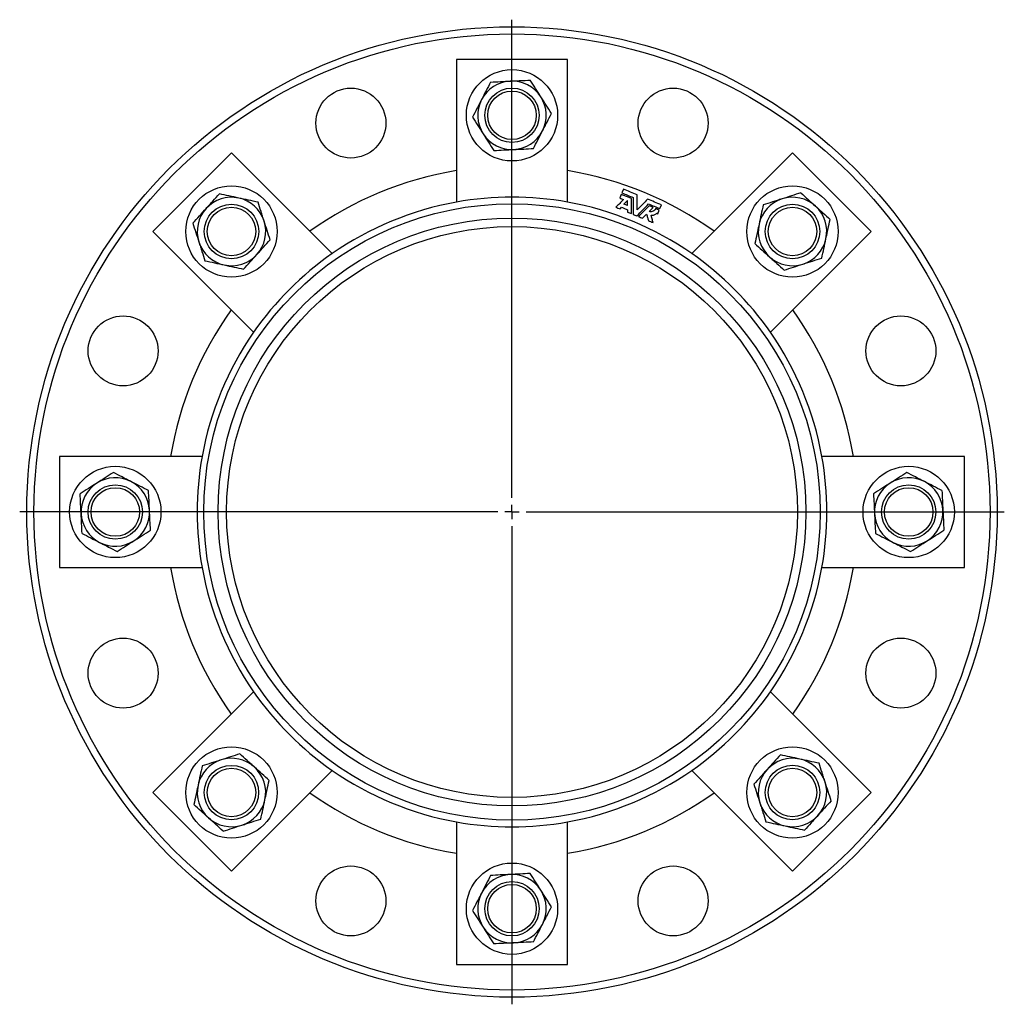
# Model space of a CAD drawing. Header units: millimetres. Extents: x -15 to 723, y -54 to 481.
# Tile 1 of 3: x -15 to 330, y -54 to 291. Entities that reach past the tile are written whole.
import ezdxf

# ---------------------------------------------------------------- set-up
doc = ezdxf.new("R2010")
doc.units = ezdxf.units.MM
doc.layers.add('FORMAT', color=7, linetype='Continuous')

# ---------------------------------------------------------------- blocks, each defined once
blk = doc.blocks.new('SW_CENTERMARKSYMBOL_0')
at = {"layer": 'FORMAT', "color": 0}
for p, q in [((0, 5), (0, 172.5)), ((-5, 0), (-172.5, 0)), ((0, 0), (-2.5, 0)), ((0, 0), (0, 2.5)), ((0, 0), (0, -2.5)), ((0, 0), (2.5, 0)), ((5, 0), (172.5, 0)), ((0, -5), (0, -172.5))]:
    blk.add_line(p, q, dxfattribs=at)

msp = doc.modelspace()

# ---------------------------------------------------------------- linework, layer by layer
at = {"color": 7, "linetype": 'Continuous', "lineweight": 25}
for p, q in [((176.81, 276.54), (137.81, 276.54)), ((137.81, 276.54), (137.81, 226.61)), ((176.81, 226.61), (176.81, 276.54)), ((59.02, 243.9), (31.45, 216.32)), ((94.33, 208.6), (59.02, 243.9)), ((255.6, 243.9), (220.29, 208.6)), ((283.18, 216.32), (255.6, 243.9)), ((196.37, 231.16), (195.83, 229.84)), ((195.62, 229.33), (195.09, 228.07)), ((197.8, 227.22), (196.54, 225.89)), ((197.78, 225.38), (197.8, 227.22)), ((205.39, 223.36), (206.74, 224.73)), ((209.13, 224.33), (209.68, 225.64)), ((203.03, 220.98), (204.49, 222.45)), ((208.4, 222.56), (208.92, 223.82)), ((31.45, 216.32), (66.75, 181.02)), ((247.87, 181.02), (283.18, 216.32)), ((-1.19, 137.54), (-1.19, 98.54)), ((48.74, 137.54), (-1.19, 137.54)), ((315.81, 137.54), (265.88, 137.54)), ((315.81, 98.54), (315.81, 137.54)), ((-1.19, 98.54), (48.74, 98.54)), ((265.88, 98.54), (315.81, 98.54)), ((66.75, 55.05), (31.45, 19.75)), ((283.18, 19.75), (247.87, 55.05)), ((59.02, -7.83), (94.33, 27.48)), ((220.29, 27.48), (255.6, -7.83)), ((31.45, 19.75), (59.02, -7.83)), ((255.6, -7.83), (283.18, 19.75)), ((137.81, 9.46), (137.81, -40.46)), ((176.81, -40.46), (176.81, 9.46)), ((137.81, -40.46), (176.81, -40.46))]:
    msp.add_line(p, q, dxfattribs=at)
for centre, radius in [((157.31, 118.04), 170), ((157.31, 118.04), 167.5), ((157.31, 257.04), 16), ((100.86, 254.31), 12.25), ((157.31, 257.04), 9.53), ((213.76, 254.31), 12.25), ((157.31, 257.04), 8.5), ((59.02, 216.32), 16), ((255.6, 216.32), 16), ((157.31, 118.04), 108), ((59.02, 216.32), 9.53), ((59.02, 216.32), 8.5), ((255.6, 216.32), 9.53), ((255.6, 216.32), 8.5), ((157.31, 118.04), 103), ((157.31, 118.04), 100), ((21.04, 174.48), 12.25), ((293.58, 174.48), 12.25), ((18.31, 118.04), 16), ((296.31, 118.04), 16), ((18.31, 118.04), 9.53), ((18.31, 118.04), 8.5), ((296.31, 118.04), 9.52), ((296.31, 118.04), 8.5), ((21.04, 61.59), 12.25), ((293.58, 61.59), 12.25), ((59.02, 19.75), 16), ((255.6, 19.75), 16), ((59.02, 19.75), 9.52), ((59.02, 19.75), 8.5), ((255.6, 19.75), 9.53), ((255.6, 19.75), 8.5), ((100.86, -18.24), 12.25), ((157.31, -20.96), 16), ((213.76, -18.24), 12.25), ((157.31, -20.96), 9.53), ((157.31, -20.96), 8.5)]:
    msp.add_circle(centre, radius, dxfattribs=at)
for centre, radius, start, end in [((157.31, 257.04), 12, 92.7916, 152.7916), ((157.31, 257.04), 12, 32.7916, 92.7916), ((157.31, 257.04), 12, 152.7916, 212.7916), ((157.31, 257.04), 12, 332.7916, 32.7916), ((157.31, 257.04), 12, 212.7916, 272.7916), ((157.31, 257.04), 12, 272.7916, 332.7916), ((157.31, 118.04), 121.18, 99.2594, 125.7406), ((157.31, 118.04), 121.18, 54.2594, 80.7406), ((59.02, 216.32), 12, 77.7916, 137.7916), ((59.02, 216.32), 12, 17.7916, 77.7916), ((157.31, 118.04), 110.31, 79.818, 100.182), ((255.6, 216.32), 12, 107.7916, 167.7916), ((255.6, 216.32), 12, 47.7916, 107.7916), ((59.02, 216.32), 12, 137.7916, 197.7916), ((157.31, 118.04), 110.31, 100.182, 124.818), ((157.31, 118.04), 110.31, 55.182, 79.818), ((255.6, 216.32), 12, 347.7916, 47.7916), ((59.02, 216.32), 12, 317.7916, 17.7916), ((255.6, 216.32), 12, 167.7916, 227.7916), ((59.02, 216.32), 12, 197.7916, 257.7916), ((255.6, 216.32), 12, 287.7916, 347.7916), ((59.02, 216.32), 12, 257.7916, 317.7916), ((157.31, 118.04), 110.31, 124.818, 145.182), ((157.31, 118.04), 110.31, 34.818, 55.182), ((255.6, 216.32), 12, 227.7916, 287.7916), ((157.31, 118.04), 121.18, 144.2594, 170.7406), ((157.31, 118.04), 121.18, 9.2594, 35.7406), ((157.31, 118.04), 110.31, 145.182, 169.818), ((157.31, 118.04), 110.31, 10.182, 34.818), ((157.31, 118.04), 110.31, 169.818, 190.182), ((157.31, 118.04), 110.31, 349.818, 10.182), ((18.31, 118.04), 12, 122.7916, 182.7916), ((18.31, 118.04), 12, 62.7916, 122.7916), ((18.31, 118.04), 12, 2.7916, 62.7916), ((296.31, 118.04), 12, 122.7916, 182.7916), ((296.31, 118.04), 12, 62.7916, 122.7916), ((296.31, 118.04), 12, 2.7916, 62.7916), ((18.31, 118.04), 12, 182.7916, 242.7916), ((18.31, 118.04), 12, 302.7916, 2.7916), ((296.31, 118.04), 12, 182.7916, 242.7916), ((296.31, 118.04), 12, 302.7916, 2.7916), ((18.31, 118.04), 12, 242.7916, 302.7916), ((296.31, 118.04), 12, 242.7916, 302.7916), ((157.31, 118.04), 121.18, 189.2594, 215.7406), ((157.31, 118.04), 110.31, 190.182, 214.818), ((157.31, 118.04), 110.31, 325.182, 349.818), ((157.31, 118.04), 121.18, 324.2594, 350.7406), ((157.31, 118.04), 110.31, 214.818, 235.182), ((157.31, 118.04), 110.31, 304.818, 325.182), ((59.02, 19.75), 12, 107.7916, 167.7916), ((59.02, 19.75), 12, 47.7916, 107.7916), ((255.6, 19.75), 12, 77.7916, 137.7916), ((255.6, 19.75), 12, 17.7916, 77.7916), ((59.02, 19.75), 12, 347.7916, 47.7916), ((255.6, 19.75), 12, 137.7916, 197.7916), ((157.31, 118.04), 110.31, 235.182, 259.818), ((157.31, 118.04), 110.31, 280.182, 304.818), ((59.02, 19.75), 12, 167.7916, 227.7916), ((255.6, 19.75), 12, 317.7916, 17.7916), ((157.31, 118.04), 121.18, 234.2594, 260.7406), ((157.31, 118.04), 121.18, 279.2594, 305.7406), ((59.02, 19.75), 12, 287.7916, 347.7916), ((255.6, 19.75), 12, 197.7916, 257.7916), ((59.02, 19.75), 12, 227.7916, 287.7916), ((255.6, 19.75), 12, 257.7916, 317.7916), ((157.31, 118.04), 110.31, 259.818, 280.182), ((157.31, -20.96), 12, 92.7916, 152.7916), ((157.31, -20.96), 12, 32.7916, 92.7916), ((157.31, -20.96), 12, 152.7916, 212.7916), ((157.31, -20.96), 12, 332.7916, 32.7916), ((157.31, -20.96), 12, 212.7916, 272.7916), ((157.31, -20.96), 12, 272.7916, 332.7916)]:
    msp.add_arc(centre, radius, start, end, dxfattribs=at)
for points, knots in [([(156.73, 269.02), (157.31, 269.05), (157.9, 269.08), (159.08, 269.14), (159.66, 269.17), (161.39, 269.25), (162.53, 269.31), (163.65, 269.36)], [0, 0, 0, 0, 0.25, 0.25, 0.5, 0.5, 1, 1, 1, 1]), ([(167.4, 263.54), (167.08, 264.03), (166.76, 264.53), (166.13, 265.51), (165.81, 266), (164.88, 267.45), (164.26, 268.41), (163.65, 269.36)], [0, 0, 0, 0, 0.25, 0.25, 0.5, 0.5, 1, 1, 1, 1]), ([(149.81, 268.68), (149.29, 267.68), (148.77, 266.66), (147.71, 264.61), (147.18, 263.57), (146.64, 262.52)], [0, 0, 0, 0, 0.5, 0.5, 1, 1, 1, 1]), ([(149.81, 268.68), (150.93, 268.74), (152.08, 268.8), (154.4, 268.91), (155.56, 268.97), (156.73, 269.02)], [0, 0, 0, 0, 0.5, 0.5, 1, 1, 1, 1]), ([(146.64, 262.52), (146.37, 262), (146.1, 261.48), (145.57, 260.44), (145.3, 259.92), (144.51, 258.38), (143.99, 257.37), (143.47, 256.36)], [0, 0, 0, 0, 0.25, 0.25, 0.5, 0.5, 1, 1, 1, 1]), ([(171.15, 257.71), (170.54, 258.66), (169.92, 259.62), (168.67, 261.56), (168.04, 262.54), (167.4, 263.54)], [0, 0, 0, 0, 0.5, 0.5, 1, 1, 1, 1]), ([(143.47, 256.36), (144.08, 255.41), (144.7, 254.45), (145.95, 252.51), (146.58, 251.53), (147.22, 250.54)], [0, 0, 0, 0, 0.5, 0.5, 1, 1, 1, 1]), ([(167.98, 251.55), (168.25, 252.07), (168.52, 252.6), (169.06, 253.64), (169.32, 254.15), (170.11, 255.69), (170.63, 256.71), (171.15, 257.71)], [0, 0, 0, 0, 0.25, 0.25, 0.5, 0.5, 1, 1, 1, 1]), ([(147.22, 250.54), (147.54, 250.04), (147.86, 249.55), (148.49, 248.56), (148.81, 248.08), (149.75, 246.62), (150.36, 245.66), (150.98, 244.71)], [0, 0, 0, 0, 0.25, 0.25, 0.5, 0.5, 1, 1, 1, 1]), ([(164.82, 245.39), (165.33, 246.4), (165.86, 247.41), (166.91, 249.46), (167.44, 250.5), (167.98, 251.55)], [0, 0, 0, 0, 0.5, 0.5, 1, 1, 1, 1]), ([(150.98, 244.71), (152.1, 244.77), (153.25, 244.82), (155.56, 244.94), (156.73, 244.99), (157.9, 245.05)], [0, 0, 0, 0, 0.5, 0.5, 1, 1, 1, 1]), ([(157.9, 245.05), (158.48, 245.08), (159.07, 245.11), (160.24, 245.17), (160.83, 245.19), (162.56, 245.28), (163.7, 245.33), (164.82, 245.39)], [0, 0, 0, 0, 0.25, 0.25, 0.5, 0.5, 1, 1, 1, 1]), ([(50.13, 224.39), (50.53, 224.82), (50.92, 225.26), (51.71, 226.13), (52.11, 226.56), (53.27, 227.85), (54.04, 228.69), (54.79, 229.52)], [0, 0, 0, 0, 0.25, 0.25, 0.5, 0.5, 1, 1, 1, 1]), ([(61.56, 228.05), (60.99, 228.18), (60.41, 228.3), (59.27, 228.55), (58.7, 228.67), (57.01, 229.04), (55.89, 229.28), (54.79, 229.52)], [0, 0, 0, 0, 0.25, 0.25, 0.5, 0.5, 1, 1, 1, 1]), ([(68.33, 226.59), (67.22, 226.83), (66.11, 227.07), (63.85, 227.56), (62.71, 227.8), (61.56, 228.05)], [0, 0, 0, 0, 0.5, 0.5, 1, 1, 1, 1]), ([(195.09, 228.07), (195.3, 227.98), (195.72, 227.81), (196.13, 227.64), (196.34, 227.55)], [0, 0, 0, 0, 0.5000451, 1, 1, 1, 1]), ([(251.93, 227.75), (251.37, 227.57), (250.81, 227.39), (249.7, 227.03), (249.14, 226.86), (247.5, 226.33), (246.41, 225.98), (245.33, 225.63)], [0, 0, 0, 0, 0.25, 0.25, 0.5, 0.5, 1, 1, 1, 1]), ([(258.53, 229.87), (257.45, 229.52), (256.36, 229.17), (254.17, 228.47), (253.06, 228.11), (251.93, 227.75)], [0, 0, 0, 0, 0.5, 0.5, 1, 1, 1, 1]), ([(258.53, 229.87), (259.36, 229.11), (260.22, 228.34), (261.93, 226.78), (262.79, 226), (263.66, 225.21)], [0, 0, 0, 0, 0.5, 0.5, 1, 1, 1, 1]), ([(45.48, 219.25), (46.24, 220.09), (47.01, 220.94), (48.57, 222.66), (49.35, 223.52), (50.13, 224.39)], [0, 0, 0, 0, 0.5, 0.5, 1, 1, 1, 1]), ([(70.45, 219.99), (70.27, 220.55), (70.09, 221.11), (69.73, 222.23), (69.55, 222.78), (69.03, 224.43), (68.68, 225.51), (68.33, 226.59)], [0, 0, 0, 0, 0.25, 0.25, 0.5, 0.5, 1, 1, 1, 1]), ([(196.34, 227.55), (195.91, 227.09), (195.04, 226.18), (194.18, 225.27), (193.75, 224.82)], [0, 0, 0, 0, 0.503631, 1, 1, 1, 1]), ([(193.75, 224.82), (193.98, 224.72), (194.45, 224.53), (194.92, 224.33), (195.16, 224.24)], [0, 0, 0, 0, 0.500053, 1, 1, 1, 1]), ([(195.71, 224.82), (196.06, 224.68), (196.74, 224.4), (197.43, 224.11), (197.78, 223.97)], [0, 0, 0, 0, 0.5000512, 1, 1, 1, 1]), ([(197.78, 225.38), (197.58, 225.46), (197.16, 225.63), (196.75, 225.81), (196.54, 225.89)], [0, 0, 0, 0, 0.499932, 1, 1, 1, 1]), ([(206.74, 224.73), (206.5, 224.83), (206.03, 225.02), (205.55, 225.22), (205.32, 225.32)], [0, 0, 0, 0, 0.500031, 1, 1, 1, 1]), ([(207.66, 224.35), (207.57, 224.14), (207.45, 223.96), (207.15, 223.64), (206.97, 223.51), (206.55, 223.32), (206.33, 223.26), (205.97, 223.25), (205.85, 223.25), (205.62, 223.29), (205.5, 223.32), (205.39, 223.36)], [0, 0, 0, 0, 0.25, 0.25, 0.5, 0.5, 0.75, 0.75, 0.875, 0.875, 1, 1, 1, 1]), ([(208.92, 223.82), (208.71, 223.91), (208.29, 224.09), (207.87, 224.26), (207.66, 224.35)], [0, 0, 0, 0, 0.500045, 1, 1, 1, 1]), ([(245.33, 225.63), (245.1, 224.53), (244.85, 223.41), (244.37, 221.15), (244.12, 220.02), (243.87, 218.86)], [0, 0, 0, 0, 0.5, 0.5, 1, 1, 1, 1]), ([(263.66, 225.21), (264.09, 224.82), (264.53, 224.42), (265.4, 223.63), (265.84, 223.24), (267.12, 222.07), (267.96, 221.31), (268.79, 220.56)], [0, 0, 0, 0, 0.25, 0.25, 0.5, 0.5, 1, 1, 1, 1]), ([(197.77, 223.15), (198.01, 223.06), (198.48, 222.86), (198.95, 222.66), (199.19, 222.57)], [0, 0, 0, 0, 0.500017, 1, 1, 1, 1]), ([(201.61, 221.56), (201.85, 221.47), (202.32, 221.27), (202.79, 221.07), (203.03, 220.98)], [0, 0, 0, 0, 0.499983, 1, 1, 1, 1]), ([(204.49, 222.45), (204.59, 222.06), (204.79, 221.29), (204.99, 220.51), (205.09, 220.12)], [0, 0, 0, 0, 0.501867, 1, 1, 1, 1]), ([(206.05, 222.07), (206.24, 222.04), (206.42, 222.03), (206.79, 222.06), (206.97, 222.1), (207.31, 222.21), (207.47, 222.29), (207.76, 222.48), (207.9, 222.59), (208.02, 222.71)], [0, 0, 0, 0, 0.25, 0.25, 0.5, 0.5, 0.75, 0.75, 1, 1, 1, 1]), ([(206.74, 219.44), (206.62, 219.88), (206.4, 220.76), (206.17, 221.63), (206.05, 222.07)], [0, 0, 0, 0, 0.497928, 1, 1, 1, 1]), ([(45.48, 219.25), (45.83, 218.18), (46.17, 217.09), (46.88, 214.89), (47.24, 213.78), (47.6, 212.66)], [0, 0, 0, 0, 0.5, 0.5, 1, 1, 1, 1]), ([(72.57, 213.39), (72.22, 214.47), (71.87, 215.56), (71.17, 217.76), (70.81, 218.87), (70.45, 219.99)], [0, 0, 0, 0, 0.5, 0.5, 1, 1, 1, 1]), ([(205.09, 220.12), (205.36, 220.01), (205.91, 219.78), (206.46, 219.55), (206.74, 219.44)], [0, 0, 0, 0, 0.499942, 1, 1, 1, 1]), ([(243.87, 218.86), (243.75, 218.29), (243.62, 217.71), (243.37, 216.57), (243.25, 216), (242.88, 214.31), (242.64, 213.2), (242.4, 212.09)], [0, 0, 0, 0, 0.25, 0.25, 0.5, 0.5, 1, 1, 1, 1]), ([(267.33, 213.79), (267.45, 214.36), (267.58, 214.94), (267.82, 216.08), (267.95, 216.65), (268.31, 218.34), (268.55, 219.45), (268.79, 220.56)], [0, 0, 0, 0, 0.25, 0.25, 0.5, 0.5, 1, 1, 1, 1]), ([(47.6, 212.66), (47.78, 212.1), (47.96, 211.54), (48.31, 210.42), (48.49, 209.87), (49.02, 208.22), (49.37, 207.14), (49.71, 206.06)], [0, 0, 0, 0, 0.25, 0.25, 0.5, 0.5, 1, 1, 1, 1]), ([(67.91, 208.26), (68.3, 208.7), (68.7, 209.13), (69.49, 210), (69.88, 210.44), (71.05, 211.72), (71.81, 212.56), (72.57, 213.39)], [0, 0, 0, 0, 0.25, 0.25, 0.5, 0.5, 1, 1, 1, 1]), ([(242.4, 212.09), (243.24, 211.33), (244.09, 210.56), (245.81, 209), (246.67, 208.22), (247.54, 207.44)], [0, 0, 0, 0, 0.5, 0.5, 1, 1, 1, 1]), ([(265.86, 207.02), (266.1, 208.12), (266.34, 209.24), (266.83, 211.49), (267.08, 212.63), (267.33, 213.79)], [0, 0, 0, 0, 0.5, 0.5, 1, 1, 1, 1]), ([(63.26, 203.13), (64.01, 203.97), (64.79, 204.82), (66.34, 206.53), (67.12, 207.4), (67.91, 208.26)], [0, 0, 0, 0, 0.5, 0.5, 1, 1, 1, 1]), ([(247.54, 207.44), (247.97, 207.04), (248.41, 206.65), (249.28, 205.86), (249.71, 205.46), (251, 204.3), (251.84, 203.53), (252.67, 202.78)], [0, 0, 0, 0, 0.25, 0.25, 0.5, 0.5, 1, 1, 1, 1]), ([(259.27, 204.9), (259.83, 205.08), (260.39, 205.26), (261.5, 205.62), (262.05, 205.79), (263.7, 206.32), (264.79, 206.67), (265.86, 207.02)], [0, 0, 0, 0, 0.25, 0.25, 0.5, 0.5, 1, 1, 1, 1]), ([(49.71, 206.06), (50.82, 205.82), (51.94, 205.58), (54.19, 205.09), (55.33, 204.85), (56.49, 204.6)], [0, 0, 0, 0, 0.5, 0.5, 1, 1, 1, 1]), ([(56.49, 204.6), (57.06, 204.47), (57.64, 204.35), (58.78, 204.1), (59.35, 203.98), (61.04, 203.61), (62.15, 203.37), (63.26, 203.13)], [0, 0, 0, 0, 0.25, 0.25, 0.5, 0.5, 1, 1, 1, 1]), ([(252.67, 202.78), (253.75, 203.13), (254.83, 203.48), (257.03, 204.18), (258.14, 204.54), (259.27, 204.9)], [0, 0, 0, 0, 0.5, 0.5, 1, 1, 1, 1]), ([(17.64, 131.88), (16.68, 131.26), (15.72, 130.64), (13.78, 129.39), (12.8, 128.76), (11.81, 128.12)], [0, 0, 0, 0, 0.5, 0.5, 1, 1, 1, 1]), ([(23.8, 128.71), (23.27, 128.98), (22.75, 129.25), (21.71, 129.78), (21.19, 130.05), (19.66, 130.84), (18.64, 131.36), (17.64, 131.88)], [0, 0, 0, 0, 0.25, 0.25, 0.5, 0.5, 1, 1, 1, 1]), ([(295.64, 131.88), (294.68, 131.26), (293.72, 130.64), (291.78, 129.39), (290.8, 128.76), (289.81, 128.12)], [0, 0, 0, 0, 0.5, 0.5, 1, 1, 1, 1]), ([(301.8, 128.71), (301.27, 128.98), (300.75, 129.25), (299.71, 129.78), (299.19, 130.05), (297.66, 130.84), (296.64, 131.36), (295.64, 131.88)], [0, 0, 0, 0, 0.25, 0.25, 0.5, 0.5, 1, 1, 1, 1]), ([(11.81, 128.12), (11.32, 127.81), (10.82, 127.49), (9.84, 126.85), (9.35, 126.54), (7.9, 125.6), (6.94, 124.98), (5.99, 124.37)], [0, 0, 0, 0, 0.25, 0.25, 0.5, 0.5, 1, 1, 1, 1]), ([(29.96, 125.54), (28.95, 126.06), (27.94, 126.58), (25.88, 127.64), (24.85, 128.17), (23.8, 128.71)], [0, 0, 0, 0, 0.5, 0.5, 1, 1, 1, 1]), ([(289.81, 128.12), (289.32, 127.81), (288.82, 127.49), (287.84, 126.85), (287.35, 126.54), (285.9, 125.6), (284.94, 124.98), (283.99, 124.37)], [0, 0, 0, 0, 0.25, 0.25, 0.5, 0.5, 1, 1, 1, 1]), ([(307.96, 125.54), (306.95, 126.06), (305.94, 126.58), (303.88, 127.64), (302.85, 128.17), (301.8, 128.71)], [0, 0, 0, 0, 0.5, 0.5, 1, 1, 1, 1]), ([(6.32, 117.45), (6.3, 118.04), (6.27, 118.62), (6.21, 119.8), (6.18, 120.39), (6.1, 122.12), (6.04, 123.25), (5.99, 124.37)], [0, 0, 0, 0, 0.25, 0.25, 0.5, 0.5, 1, 1, 1, 1]), ([(30.3, 118.62), (30.27, 119.21), (30.24, 119.79), (30.18, 120.97), (30.15, 121.55), (30.07, 123.29), (30.01, 124.42), (29.96, 125.54)], [0, 0, 0, 0, 0.25, 0.25, 0.5, 0.5, 1, 1, 1, 1]), ([(283.99, 124.37), (284.04, 123.25), (284.1, 122.09), (284.21, 119.78), (284.27, 118.62), (284.32, 117.45)], [0, 0, 0, 0, 0.5, 0.5, 1, 1, 1, 1]), ([(307.96, 125.54), (308.01, 124.42), (308.07, 123.26), (308.18, 120.95), (308.24, 119.79), (308.3, 118.62)], [0, 0, 0, 0, 0.5, 0.5, 1, 1, 1, 1]), ([(6.66, 110.53), (6.61, 111.66), (6.55, 112.81), (6.44, 115.12), (6.38, 116.28), (6.32, 117.45)], [0, 0, 0, 0, 0.5, 0.5, 1, 1, 1, 1]), ([(30.63, 111.7), (30.58, 112.83), (30.52, 113.98), (30.41, 116.29), (30.35, 117.45), (30.3, 118.62)], [0, 0, 0, 0, 0.5, 0.5, 1, 1, 1, 1]), ([(284.32, 117.45), (284.35, 116.87), (284.38, 116.28), (284.44, 115.1), (284.47, 114.52), (284.55, 112.78), (284.61, 111.65), (284.66, 110.53)], [0, 0, 0, 0, 0.25, 0.25, 0.5, 0.5, 1, 1, 1, 1]), ([(308.3, 118.62), (308.32, 118.04), (308.35, 117.45), (308.41, 116.27), (308.44, 115.69), (308.52, 113.95), (308.58, 112.82), (308.63, 111.7)], [0, 0, 0, 0, 0.25, 0.25, 0.5, 0.5, 1, 1, 1, 1]), ([(6.66, 110.53), (7.67, 110.01), (8.69, 109.49), (10.74, 108.44), (11.77, 107.9), (12.82, 107.36)], [0, 0, 0, 0, 0.5, 0.5, 1, 1, 1, 1]), ([(24.81, 107.95), (25.3, 108.27), (25.8, 108.59), (26.78, 109.22), (27.27, 109.53), (28.73, 110.47), (29.68, 111.09), (30.63, 111.7)], [0, 0, 0, 0, 0.25, 0.25, 0.5, 0.5, 1, 1, 1, 1]), ([(284.66, 110.53), (285.67, 110.01), (286.69, 109.49), (288.74, 108.44), (289.77, 107.9), (290.82, 107.36)], [0, 0, 0, 0, 0.5, 0.5, 1, 1, 1, 1]), ([(302.81, 107.95), (303.3, 108.27), (303.8, 108.59), (304.78, 109.22), (305.27, 109.53), (306.73, 110.47), (307.68, 111.09), (308.63, 111.7)], [0, 0, 0, 0, 0.25, 0.25, 0.5, 0.5, 1, 1, 1, 1]), ([(12.82, 107.36), (13.35, 107.1), (13.87, 106.83), (14.91, 106.29), (15.43, 106.03), (16.97, 105.23), (17.98, 104.71), (18.99, 104.2)], [0, 0, 0, 0, 0.25, 0.25, 0.5, 0.5, 1, 1, 1, 1]), ([(18.99, 104.2), (19.94, 104.81), (20.9, 105.43), (22.84, 106.68), (23.82, 107.31), (24.81, 107.95)], [0, 0, 0, 0, 0.5, 0.5, 1, 1, 1, 1]), ([(290.82, 107.36), (291.35, 107.1), (291.87, 106.83), (292.91, 106.29), (293.43, 106.03), (294.97, 105.23), (295.98, 104.71), (296.99, 104.2)], [0, 0, 0, 0, 0.25, 0.25, 0.5, 0.5, 1, 1, 1, 1]), ([(296.99, 104.2), (297.94, 104.81), (298.9, 105.43), (300.84, 106.68), (301.82, 107.31), (302.81, 107.95)], [0, 0, 0, 0, 0.5, 0.5, 1, 1, 1, 1]), ([(55.36, 31.17), (54.8, 31), (54.23, 30.81), (53.12, 30.46), (52.57, 30.28), (50.92, 29.75), (49.84, 29.4), (48.76, 29.06)], [0, 0, 0, 0, 0.25, 0.25, 0.5, 0.5, 1, 1, 1, 1]), ([(61.95, 33.29), (60.87, 32.95), (59.79, 32.6), (57.59, 31.89), (56.48, 31.54), (55.36, 31.17)], [0, 0, 0, 0, 0.5, 0.5, 1, 1, 1, 1]), ([(67.08, 28.64), (66.65, 29.03), (66.22, 29.43), (65.34, 30.22), (64.91, 30.61), (63.62, 31.78), (62.78, 32.54), (61.95, 33.29)], [0, 0, 0, 0, 0.25, 0.25, 0.5, 0.5, 1, 1, 1, 1]), ([(251.36, 32.94), (250.61, 32.11), (249.83, 31.25), (248.28, 29.54), (247.5, 28.68), (246.71, 27.81)], [0, 0, 0, 0, 0.5, 0.5, 1, 1, 1, 1]), ([(258.14, 31.48), (257.56, 31.6), (256.98, 31.73), (255.84, 31.97), (255.28, 32.1), (253.58, 32.46), (252.47, 32.7), (251.36, 32.94)], [0, 0, 0, 0, 0.25, 0.25, 0.5, 0.5, 1, 1, 1, 1]), ([(264.91, 30.01), (263.8, 30.25), (262.68, 30.49), (260.43, 30.98), (259.29, 31.23), (258.14, 31.48)], [0, 0, 0, 0, 0.5, 0.5, 1, 1, 1, 1]), ([(48.76, 29.06), (48.52, 27.95), (48.28, 26.83), (47.79, 24.58), (47.54, 23.44), (47.29, 22.29)], [0, 0, 0, 0, 0.5, 0.5, 1, 1, 1, 1]), ([(72.22, 23.98), (71.38, 24.74), (70.53, 25.51), (68.81, 27.07), (67.95, 27.85), (67.08, 28.64)], [0, 0, 0, 0, 0.5, 0.5, 1, 1, 1, 1]), ([(246.71, 27.81), (246.32, 27.38), (245.92, 26.94), (245.13, 26.07), (244.74, 25.63), (243.57, 24.35), (242.81, 23.51), (242.06, 22.68)], [0, 0, 0, 0, 0.25, 0.25, 0.5, 0.5, 1, 1, 1, 1]), ([(267.02, 23.42), (266.84, 23.98), (266.66, 24.54), (266.31, 25.65), (266.13, 26.2), (265.6, 27.85), (265.25, 28.94), (264.91, 30.01)], [0, 0, 0, 0, 0.25, 0.25, 0.5, 0.5, 1, 1, 1, 1]), ([(47.29, 22.29), (47.17, 21.71), (47.04, 21.13), (46.8, 19.99), (46.68, 19.43), (46.31, 17.73), (46.07, 16.62), (45.83, 15.51)], [0, 0, 0, 0, 0.25, 0.25, 0.5, 0.5, 1, 1, 1, 1]), ([(70.75, 17.21), (70.88, 17.79), (71, 18.36), (71.25, 19.5), (71.37, 20.07), (71.74, 21.76), (71.98, 22.88), (72.22, 23.98)], [0, 0, 0, 0, 0.25, 0.25, 0.5, 0.5, 1, 1, 1, 1]), ([(242.06, 22.68), (242.4, 21.6), (242.75, 20.51), (243.46, 18.32), (243.81, 17.21), (244.17, 16.08)], [0, 0, 0, 0, 0.5, 0.5, 1, 1, 1, 1]), ([(269.14, 16.82), (268.8, 17.9), (268.45, 18.98), (267.74, 21.18), (267.39, 22.29), (267.02, 23.42)], [0, 0, 0, 0, 0.5, 0.5, 1, 1, 1, 1]), ([(50.96, 10.86), (50.53, 11.25), (50.09, 11.65), (49.22, 12.44), (48.79, 12.83), (47.5, 14), (46.66, 14.76), (45.83, 15.51)], [0, 0, 0, 0, 0.25, 0.25, 0.5, 0.5, 1, 1, 1, 1]), ([(69.29, 10.44), (69.53, 11.55), (69.77, 12.66), (70.26, 14.92), (70.5, 16.06), (70.75, 17.21)], [0, 0, 0, 0, 0.5, 0.5, 1, 1, 1, 1]), ([(244.17, 16.08), (244.35, 15.52), (244.53, 14.96), (244.89, 13.85), (245.07, 13.29), (245.6, 11.65), (245.94, 10.56), (246.29, 9.49)], [0, 0, 0, 0, 0.25, 0.25, 0.5, 0.5, 1, 1, 1, 1]), ([(269.14, 16.82), (268.38, 15.98), (267.61, 15.13), (266.05, 13.42), (265.27, 12.55), (264.49, 11.69)], [0, 0, 0, 0, 0.5, 0.5, 1, 1, 1, 1]), ([(56.09, 6.21), (55.26, 6.96), (54.4, 7.74), (52.69, 9.29), (51.83, 10.07), (50.96, 10.86)], [0, 0, 0, 0, 0.5, 0.5, 1, 1, 1, 1]), ([(62.69, 8.32), (63.25, 8.5), (63.81, 8.68), (64.92, 9.04), (65.48, 9.22), (67.12, 9.75), (68.21, 10.09), (69.29, 10.44)], [0, 0, 0, 0, 0.25, 0.25, 0.5, 0.5, 1, 1, 1, 1]), ([(264.49, 11.69), (264.09, 11.25), (263.7, 10.82), (262.91, 9.94), (262.51, 9.51), (261.35, 8.23), (260.59, 7.38), (259.83, 6.55)], [0, 0, 0, 0, 0.25, 0.25, 0.5, 0.5, 1, 1, 1, 1]), ([(56.09, 6.21), (57.17, 6.55), (58.26, 6.9), (60.46, 7.61), (61.57, 7.96), (62.69, 8.32)], [0, 0, 0, 0, 0.5, 0.5, 1, 1, 1, 1]), ([(246.29, 9.49), (247.4, 9.25), (248.51, 9), (250.77, 8.52), (251.91, 8.27), (253.06, 8.02)], [0, 0, 0, 0, 0.5, 0.5, 1, 1, 1, 1]), ([(253.06, 8.02), (253.64, 7.9), (254.21, 7.77), (255.35, 7.52), (255.92, 7.4), (257.61, 7.04), (258.73, 6.79), (259.83, 6.55)], [0, 0, 0, 0, 0.25, 0.25, 0.5, 0.5, 1, 1, 1, 1]), ([(149.81, -9.32), (149.29, -10.32), (148.77, -11.34), (147.71, -13.39), (147.18, -14.43), (146.64, -15.48)], [0, 0, 0, 0, 0.5, 0.5, 1, 1, 1, 1]), ([(156.73, -8.98), (156.14, -9.01), (155.55, -9.03), (154.38, -9.09), (153.79, -9.12), (152.06, -9.21), (150.93, -9.26), (149.81, -9.32)], [0, 0, 0, 0, 0.25, 0.25, 0.5, 0.5, 1, 1, 1, 1]), ([(163.65, -8.64), (162.52, -8.7), (161.37, -8.75), (159.06, -8.86), (157.9, -8.92), (156.73, -8.98)], [0, 0, 0, 0, 0.5, 0.5, 1, 1, 1, 1]), ([(167.4, -14.46), (167.08, -13.97), (166.76, -13.47), (166.13, -12.49), (165.81, -12), (164.88, -10.55), (164.26, -9.59), (163.65, -8.64)], [0, 0, 0, 0, 0.25, 0.25, 0.5, 0.5, 1, 1, 1, 1]), ([(146.64, -15.48), (146.37, -16), (146.1, -16.52), (145.57, -17.56), (145.3, -18.08), (144.51, -19.62), (143.99, -20.63), (143.47, -21.64)], [0, 0, 0, 0, 0.25, 0.25, 0.5, 0.5, 1, 1, 1, 1]), ([(171.15, -20.29), (170.54, -19.34), (169.92, -18.38), (168.67, -16.44), (168.04, -15.46), (167.4, -14.46)], [0, 0, 0, 0, 0.5, 0.5, 1, 1, 1, 1]), ([(167.98, -26.45), (168.25, -25.93), (168.52, -25.4), (169.06, -24.36), (169.32, -23.85), (170.11, -22.31), (170.63, -21.29), (171.15, -20.29)], [0, 0, 0, 0, 0.25, 0.25, 0.5, 0.5, 1, 1, 1, 1]), ([(143.47, -21.64), (144.08, -22.59), (144.7, -23.55), (145.95, -25.49), (146.58, -26.47), (147.22, -27.46)], [0, 0, 0, 0, 0.5, 0.5, 1, 1, 1, 1]), ([(147.22, -27.46), (147.54, -27.96), (147.86, -28.45), (148.49, -29.44), (148.81, -29.92), (149.75, -31.38), (150.36, -32.34), (150.98, -33.29)], [0, 0, 0, 0, 0.25, 0.25, 0.5, 0.5, 1, 1, 1, 1]), ([(164.82, -32.61), (165.33, -31.6), (165.86, -30.59), (166.91, -28.54), (167.44, -27.5), (167.98, -26.45)], [0, 0, 0, 0, 0.5, 0.5, 1, 1, 1, 1]), ([(157.9, -32.95), (157.31, -32.98), (156.72, -33.01), (155.55, -33.06), (154.96, -33.09), (153.23, -33.18), (152.09, -33.23), (150.98, -33.29)], [0, 0, 0, 0, 0.25, 0.25, 0.5, 0.5, 1, 1, 1, 1]), ([(164.82, -32.61), (163.69, -32.67), (162.54, -32.72), (160.23, -32.84), (159.06, -32.89), (157.9, -32.95)], [0, 0, 0, 0, 0.5, 0.5, 1, 1, 1, 1])]:
    msp.add_open_spline(points, degree=3, knots=knots, dxfattribs=at)
for points in [[(201.22, 229.15), (199.6, 229.82), (197.99, 230.49), (196.37, 231.16)], [(199.22, 227.84), (198.02, 228.34), (196.82, 228.84), (195.62, 229.33)], [(195.83, 229.84), (197.14, 229.3), (198.46, 228.75), (199.77, 228.21)], [(199.19, 222.57), (199.2, 224.33), (199.21, 226.08), (199.22, 227.84)], [(199.77, 228.21), (199.76, 226.25), (199.75, 224.3), (199.74, 222.34)], [(201.19, 223.97), (201.2, 225.69), (201.21, 227.42), (201.22, 229.15)], [(195.16, 224.24), (195.34, 224.43), (195.53, 224.63), (195.71, 224.82)], [(201.06, 221.79), (202.44, 223.18), (203.81, 224.57), (205.19, 225.96)], [(204.83, 227.65), (203.62, 226.42), (202.4, 225.2), (201.19, 223.97)], [(205.32, 225.32), (204.08, 224.07), (202.85, 222.82), (201.61, 221.56)], [(209.68, 225.64), (208.06, 226.31), (206.45, 226.98), (204.83, 227.65)], [(205.19, 225.96), (206.5, 225.42), (207.82, 224.87), (209.13, 224.33)], [(197.78, 223.97), (197.77, 223.7), (197.77, 223.43), (197.77, 223.15)], [(199.74, 222.34), (199.96, 222.25), (200.4, 222.06), (200.84, 221.88), (201.06, 221.79)], [(208.02, 222.71), (208.14, 222.66), (208.27, 222.61), (208.4, 222.56)]]:
    msp.add_open_spline(points, degree=3, dxfattribs=at)

# ---------------------------------------------------------------- block references
at = {"layer": 'FORMAT'}
msp.add_blockref('SW_CENTERMARKSYMBOL_0', (157.31, 118.04), dxfattribs=at)

doc.saveas('drawing.dxf')
